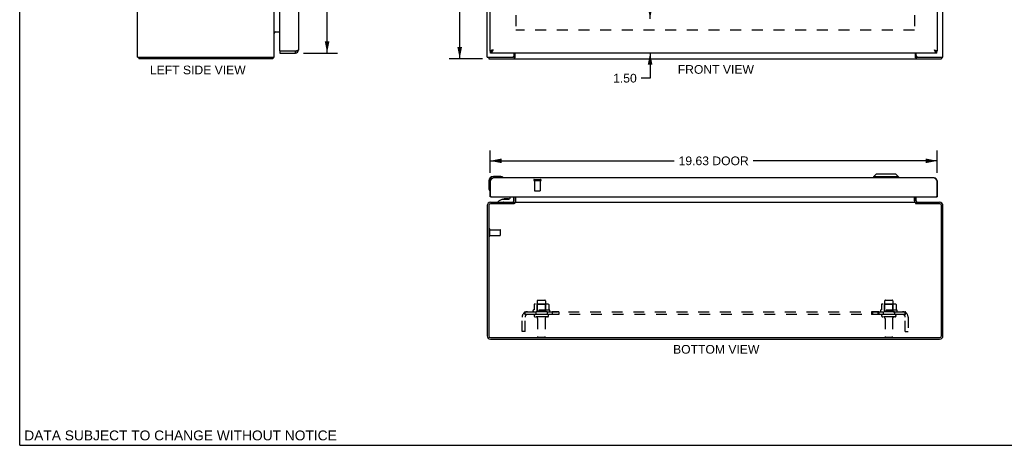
# Model space of a CAD drawing. Header units: inches. Extents: x 0 to 86.4, y 0 to 55.9.
# Tile 1 of 4: x 0 to 43.2, y 0 to 18.7. Entities that reach past the tile are written whole.
import ezdxf

# ---------------------------------------------------------------- set-up
doc = ezdxf.new("R2010")
doc.units = ezdxf.units.IN
doc.header["$LTSCALE"] = 4.754237
doc.header["$MEASUREMENT"] = 0
doc.linetypes.add('HIDDEN', pattern=[0.2, 0.1, -0.1])
doc.layers.get('0').update_dxf_attribs({"linetype": 'CONTINUOUS'})
for name, color, linetype in [('02___PRT_ALL_AXES', 7, 'CONTINUOUS'), ('DEFAULT_2', 8, 'HIDDEN'), ('DIMENSIONS', 7, 'CONTINUOUS')]:
    doc.layers.add(name, color=color, linetype=linetype)
doc.styles.get("Standard").update_dxf_attribs({"font": 'arial.ttf'})
doc.dimstyles.new('DIMSTYLE_1', dxfattribs={"dimtxt": 0.381356, "dimasz": 0.508475, "dimexe": 0.09, "dimexo": 0.07, "dimgap": 0.0375, "dimtad": 0, "dimtih": 1, "dimtoh": 1, "dimzin": 4, "dimdsep": 46, "dimtxsty": 'Standard', "dimblk": '_FILLED', "dimblk1": '_FILLED', "dimblk2": '_FILLED', "dimcen": 0.09, "dimazin": 1, "dimtfac": 1, "dimtofl": 0, "dimtmove": 0, "dimatfit": 3, "dimldrblk": '_FILLED', "dimfxl": 1, "dimtolj": 1, "dimtzin": 4, "dimarcsym": 0})

# ---------------------------------------------------------------- blocks, each defined once
blk = doc.blocks.new('_FILLED')
at = {"color": 0, "linetype": 'ByBlock'}
blk.add_solid([(0, 0), (-1, 0.2), (-1, -0.2)], dxfattribs=at)
blk = doc.blocks.new('*D2')
at = {"layer": 'DIMENSIONS', "color": 2, "linetype": 'Continuous'}
for p, q in [((20.313, 40.968), (18.856, 40.968)), ((19.314, 40.968), (19.314, 29.349)), ((19.314, 16.968), (19.314, 28.587)), ((20.313, 16.968), (18.856, 16.968))]:
    blk.add_line(p, q, dxfattribs=at)
at = {"layer": 'DIMENSIONS', "color": 2, "linetype": 'Continuous', "xscale": 0.5084745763, "yscale": 0.5084745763, "zscale": 0.5084745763}
for p, rotation in [((19.314, 40.968), 90), ((19.314, 16.968), 270)]:
    blk.add_blockref('_FILLED', p, dxfattribs=dict(at, rotation=rotation))
at = {"layer": 'DIMENSIONS', "color": 2, "linetype": 'Continuous', "insert": (19.314, 29.159), "char_height": 0.3814, "width": 1.33262, "attachment_point": 2, "line_spacing_factor": 0.9}
blk.add_mtext('24.00', dxfattribs=at)
blk = doc.blocks.new('*D4')
at = {"layer": 'DIMENSIONS', "color": 2, "linetype": 'Continuous'}
for p, q in [((12.459, 40.718), (13.951, 40.718)), ((13.493, 40.718), (13.493, 29.72)), ((13.493, 17.218), (13.493, 28.385)), ((12.459, 17.218), (13.951, 17.218))]:
    blk.add_line(p, q, dxfattribs=at)
at = {"layer": 'DIMENSIONS', "color": 2, "linetype": 'Continuous', "xscale": 0.5084745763, "yscale": 0.5084745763, "zscale": 0.5084745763}
for p, rotation in [((13.493, 40.718), 90), ((13.493, 17.218), 270)]:
    blk.add_blockref('_FILLED', p, dxfattribs=dict(at, rotation=rotation))
at = {"layer": 'DIMENSIONS', "color": 2, "linetype": 'Continuous', "insert": (13.493, 29.529), "char_height": 0.3814, "width": 1.59631, "attachment_point": 2, "line_spacing_factor": 0.9}
blk.add_mtext('23.50\\PDOOR', dxfattribs=at)
blk = doc.blocks.new('*D5')
at = {"layer": 'DIMENSIONS', "color": 2, "linetype": 'Continuous'}
for p, q in [((20.651, 11.959), (20.651, 12.944)), ((40.276, 11.959), (40.276, 12.944)), ((20.651, 12.486), (28.735, 12.486)), ((40.276, 12.486), (32.192, 12.486))]:
    blk.add_line(p, q, dxfattribs=at)
at = {"layer": 'DIMENSIONS', "color": 2, "linetype": 'Continuous', "xscale": 0.5084745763, "yscale": 0.5084745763, "zscale": 0.5084745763, "rotation": 180}
blk.add_blockref('_FILLED', (20.651, 12.486), dxfattribs=at)
at = {"layer": 'DIMENSIONS', "color": 2, "linetype": 'Continuous', "xscale": 0.5084745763, "yscale": 0.5084745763, "zscale": 0.5084745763}
blk.add_blockref('_FILLED', (40.276, 12.486), dxfattribs=at)
at = {"layer": 'DIMENSIONS', "color": 2, "linetype": 'Continuous', "insert": (30.463, 12.677), "char_height": 0.3814, "width": 3.07637, "attachment_point": 2, "line_spacing_factor": 0.9}
blk.add_mtext('19.63 DOOR', dxfattribs=at)
blk = doc.blocks.new('*D12')
at = {"layer": 'DIMENSIONS', "color": 2, "linetype": 'Continuous'}
for p, q in [((27.671, 18.718), (27.671, 19.735)), ((27.671, 17.218), (27.671, 16.114)), ((27.671, 16.114), (27.277, 16.114))]:
    blk.add_line(p, q, dxfattribs=at)
at = {"layer": 'DIMENSIONS', "color": 2, "linetype": 'Continuous', "xscale": 0.5084745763, "yscale": 0.5084745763, "zscale": 0.5084745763}
for p, rotation in [((27.671, 18.718), 270), ((27.671, 17.218), 90)]:
    blk.add_blockref('_FILLED', p, dxfattribs=dict(at, rotation=rotation))
at = {"layer": 'DIMENSIONS', "color": 2, "linetype": 'Continuous', "insert": (27.086, 16.305), "char_height": 0.3814, "width": 1.03632, "attachment_point": 3, "line_spacing_factor": 0.9}
blk.add_mtext('1.50', dxfattribs=at)

msp = doc.modelspace()

# ---------------------------------------------------------------- linework, layer by layer
at = {"color": 7, "linetype": 'Continuous'}
for p, q in [((0, 0), (0, 55.932)), ((11.413, 17.293), (11.428, 17.293)), ((11.413, 17.293), (11.413, 17.218)), ((12.103, 17.218), (12.103, 17.293)), ((20.651, 17.293), (20.664, 17.293)), ((20.664, 17.218), (20.664, 17.293)), ((40.276, 17.293), (40.263, 17.293)), ((40.263, 17.218), (40.263, 17.293)), ((5.228, 17.043), (5.228, 16.968)), ((11.102, 17.043), (11.102, 16.968)), ((11.124, 17.011), (11.102, 17.032)), ((20.589, 17.043), (20.589, 16.968)), ((21.698, 17.043), (21.641, 17.043)), ((21.698, 17.043), (21.698, 16.968)), ((39.411, 17.043), (39.354, 17.043)), ((39.354, 17.043), (39.354, 16.968)), ((40.463, 17.043), (40.463, 16.968)), ((21.08, 11.798), (20.791, 11.798)), ((21.118, 11.795), (21.08, 11.798)), ((21.216, 11.751), (21.216, 11.751)), ((37.592, 11.895), (37.474, 11.777)), ((38.576, 11.777), (37.474, 11.777)), ((37.474, 11.777), (37.474, 11.738)), ((38.458, 11.895), (37.592, 11.895)), ((38.458, 11.895), (38.576, 11.777)), ((38.576, 11.777), (38.576, 11.738)), ((20.591, 11.598), (20.591, 11.309)), ((20.591, 11.309), (20.594, 11.271)), ((20.651, 11.603), (20.664, 11.603)), ((40.276, 11.603), (40.263, 11.603)), ((20.636, 11.18), (20.637, 11.176)), ((20.637, 11.176), (20.637, 11.175)), ((20.679, 10.913), (20.651, 10.913)), ((21.195, 10.808), (21.024, 10.709)), ((21.195, 10.808), (21.477, 10.808)), ((21.359, 10.824), (21.289, 10.824)), ((21.429, 10.824), (21.359, 10.824)), ((21.509, 10.913), (21.509, 10.84)), ((21.694, 10.749), (21.694, 10.913)), ((21.776, 10.735), (21.776, 10.913)), ((39.276, 10.735), (39.276, 10.913)), ((40.248, 10.913), (40.276, 10.913)), ((21.024, 10.67), (21.024, 10.709)), ((21.024, 10.67), (21.615, 10.67)), ((21.23, 10.665), (21.229, 10.67)), ((21.488, 10.665), (21.489, 10.67)), ((21.701, 10.604), (21.701, 10.665)), ((21.722, 10.622), (21.701, 10.648)), ((39.33, 10.622), (39.351, 10.648)), ((39.351, 10.604), (39.351, 10.665)), ((0, 0), (86.441, 0))]:
    msp.add_line(p, q, dxfattribs=at)
at = {"color": 3, "linetype": 'Continuous'}
for p, q in [((5.165, 17.043), (5.165, 40.893)), ((11.165, 17.043), (11.165, 40.893)), ((20.526, 17.043), (20.526, 40.893)), ((40.276, 40.643), (40.276, 17.293)), ((40.526, 17.043), (40.526, 40.893)), ((12.238, 21.218), (12.238, 17.353)), ((20.651, 17.293), (20.651, 21.218)), ((11.413, 17.308), (11.413, 20.377)), ((11.176, 18.126), (11.174, 18.128)), ((11.181, 18.143), (11.413, 18.143)), ((12.103, 17.293), (11.428, 17.293)), ((12.12, 17.298), (12.103, 17.293)), ((20.786, 17.353), (20.77, 17.348)), ((5.165, 17.043), (11.165, 17.043)), ((11.102, 16.968), (5.228, 16.968)), ((11.413, 17.218), (12.103, 17.218)), ((20.526, 17.043), (21.641, 17.043)), ((20.589, 16.968), (40.463, 16.968)), ((40.263, 17.218), (20.664, 17.218)), ((21.701, 17.103), (21.701, 17.218)), ((21.728, 17.218), (21.728, 17.011)), ((39.324, 17.011), (39.324, 17.218)), ((39.351, 17.103), (39.351, 17.218)), ((39.411, 17.043), (40.526, 17.043)), ((40.141, 11.738), (20.786, 11.738)), ((20.651, 10.913), (20.651, 11.603)), ((20.664, 10.928), (20.664, 11.603)), ((40.263, 11.603), (40.263, 10.928)), ((40.276, 11.603), (40.276, 10.913)), ((20.679, 10.913), (40.248, 10.913)), ((21.701, 10.735), (21.701, 10.913)), ((21.778, 10.68), (21.778, 10.913)), ((39.274, 10.913), (39.274, 10.68)), ((39.351, 10.735), (39.351, 10.913)), ((20.526, 10.52), (20.526, 4.81)), ((20.589, 10.522), (20.589, 4.808)), ((21.698, 10.602), (20.669, 10.602)), ((20.671, 10.665), (21.701, 10.665)), ((21.713, 10.612), (21.709, 10.609)), ((21.728, 10.665), (21.728, 10.623)), ((21.728, 10.665), (39.324, 10.665)), ((39.289, 10.673), (39.292, 10.671)), ((39.324, 10.665), (39.324, 10.623)), ((39.351, 10.665), (40.381, 10.665)), ((40.383, 10.602), (39.354, 10.602)), ((40.463, 4.808), (40.463, 10.522)), ((40.526, 4.81), (40.526, 10.52)), ((20.669, 4.728), (40.383, 4.728)), ((20.671, 4.665), (40.381, 4.665))]:
    msp.add_line(p, q, dxfattribs=at)
for points in [[(11.171, 18.125), (11.17, 18.124), (11.169, 18.123), (11.168, 18.122), (11.167, 18.121), (11.167, 18.119), (11.166, 18.118), (11.166, 18.117), (11.165, 18.116), (11.165, 18.115)], [(11.181, 18.143), (11.181, 18.142), (11.181, 18.141), (11.181, 18.14), (11.181, 18.139), (11.181, 18.137), (11.18, 18.136), (11.18, 18.135), (11.179, 18.133), (11.178, 18.132), (11.177, 18.131), (11.176, 18.13), (11.175, 18.129), (11.174, 18.127), (11.171, 18.125)], [(11.181, 18.117), (11.181, 18.117), (11.181, 18.117), (11.181, 18.118), (11.181, 18.118), (11.181, 18.119), (11.181, 18.12), (11.18, 18.121), (11.179, 18.122), (11.179, 18.123), (11.178, 18.124), (11.177, 18.125), (11.176, 18.126)], [(12.238, 17.353), (12.238, 17.351), (12.237, 17.348), (12.236, 17.346), (12.234, 17.344), (12.232, 17.342), (12.23, 17.339), (12.226, 17.337), (12.223, 17.335), (12.219, 17.332), (12.214, 17.33), (12.21, 17.328), (12.204, 17.325), (12.199, 17.323), (12.193, 17.321), (12.187, 17.318), (12.18, 17.316), (12.173, 17.314), (12.166, 17.312), (12.159, 17.309), (12.151, 17.307), (12.144, 17.305), (12.136, 17.302), (12.128, 17.3), (12.12, 17.298)], [(20.77, 17.348), (20.762, 17.346), (20.754, 17.344), (20.746, 17.342), (20.738, 17.339), (20.73, 17.337), (20.723, 17.335), (20.716, 17.332), (20.709, 17.33), (20.703, 17.328), (20.696, 17.325), (20.69, 17.323), (20.685, 17.321), (20.68, 17.318), (20.675, 17.316), (20.67, 17.314), (20.666, 17.312), (20.663, 17.309), (20.66, 17.307), (20.657, 17.305), (20.655, 17.302), (20.653, 17.3), (20.652, 17.298), (20.651, 17.295), (20.651, 17.293)], [(20.664, 17.218), (20.669, 17.218), (20.673, 17.219), (20.678, 17.22), (20.683, 17.222), (20.687, 17.224), (20.692, 17.227), (20.697, 17.23), (20.701, 17.234), (20.706, 17.238), (20.711, 17.242), (20.715, 17.247), (20.72, 17.252), (20.725, 17.258), (20.73, 17.263), (20.734, 17.27), (20.739, 17.276), (20.744, 17.283), (20.748, 17.29), (20.753, 17.298), (20.758, 17.305), (20.762, 17.313), (20.767, 17.321), (20.772, 17.329), (20.776, 17.337), (20.781, 17.345), (20.786, 17.353)], [(40.141, 17.353), (40.157, 17.348), (40.165, 17.346), (40.173, 17.344), (40.181, 17.342), (40.189, 17.339), (40.196, 17.337), (40.204, 17.335), (40.211, 17.332), (40.218, 17.33), (40.224, 17.328), (40.23, 17.325), (40.236, 17.323), (40.242, 17.321), (40.247, 17.318), (40.252, 17.316), (40.256, 17.314), (40.26, 17.312), (40.264, 17.309), (40.267, 17.307), (40.27, 17.305), (40.272, 17.302), (40.274, 17.3), (40.275, 17.298), (40.276, 17.295), (40.276, 17.293)], [(40.141, 17.353), (40.146, 17.345), (40.15, 17.337), (40.155, 17.329), (40.16, 17.321), (40.164, 17.313), (40.169, 17.305), (40.174, 17.298), (40.178, 17.29), (40.183, 17.283), (40.188, 17.276), (40.192, 17.27), (40.197, 17.264), (40.202, 17.258), (40.207, 17.252), (40.211, 17.247), (40.216, 17.242), (40.221, 17.238), (40.225, 17.234), (40.23, 17.23), (40.235, 17.227), (40.239, 17.224), (40.244, 17.222), (40.249, 17.22), (40.253, 17.219), (40.258, 17.218), (40.263, 17.218)], [(11.113, 16.986), (11.113, 16.984), (11.112, 16.982), (11.111, 16.98), (11.111, 16.979), (11.11, 16.977), (11.11, 16.976), (11.109, 16.974), (11.109, 16.973), (11.108, 16.972), (11.107, 16.971), (11.107, 16.97), (11.106, 16.97), (11.105, 16.969), (11.105, 16.969), (11.104, 16.968), (11.103, 16.968), (11.102, 16.968)], [(11.124, 17.011), (11.123, 17.01), (11.122, 17.009), (11.121, 17.007), (11.12, 17.006), (11.119, 17.004), (11.118, 17.002), (11.117, 17), (11.116, 16.998), (11.116, 16.995), (11.115, 16.993), (11.114, 16.991), (11.113, 16.986)], [(21.717, 16.991), (21.716, 16.989), (21.715, 16.986), (21.714, 16.984), (21.713, 16.982), (21.712, 16.98), (21.711, 16.979), (21.71, 16.977), (21.709, 16.976), (21.708, 16.974), (21.707, 16.973), (21.706, 16.972), (21.705, 16.971), (21.704, 16.97), (21.703, 16.97), (21.702, 16.969), (21.701, 16.969), (21.7, 16.968), (21.699, 16.968), (21.698, 16.968)], [(21.728, 17.011), (21.727, 17.01), (21.726, 17.009), (21.725, 17.007), (21.724, 17.006), (21.723, 17.004), (21.722, 17.002), (21.721, 17), (21.72, 16.998), (21.719, 16.995), (21.717, 16.991)], [(39.324, 17.011), (39.325, 17.01), (39.326, 17.009), (39.327, 17.007), (39.328, 17.006), (39.329, 17.004), (39.33, 17.002), (39.331, 17), (39.332, 16.998), (39.333, 16.995)], [(39.333, 16.995), (39.335, 16.991), (39.336, 16.989), (39.337, 16.986), (39.338, 16.984), (39.339, 16.982), (39.339, 16.98), (39.34, 16.979), (39.341, 16.977), (39.342, 16.976), (39.343, 16.974), (39.344, 16.973), (39.346, 16.972), (39.347, 16.971), (39.348, 16.97), (39.349, 16.97), (39.35, 16.969), (39.351, 16.969), (39.352, 16.968), (39.353, 16.968), (39.354, 16.968)], [(20.664, 11.603), (20.669, 11.611), (20.673, 11.619), (20.678, 11.627), (20.683, 11.635), (20.687, 11.643), (20.692, 11.651), (20.697, 11.658), (20.701, 11.666), (20.706, 11.673), (20.711, 11.68), (20.715, 11.686), (20.72, 11.692), (20.725, 11.698), (20.73, 11.704), (20.734, 11.709), (20.739, 11.714), (20.744, 11.718), (20.748, 11.722), (20.753, 11.726), (20.758, 11.729), (20.762, 11.732), (20.767, 11.734), (20.772, 11.736), (20.776, 11.737), (20.781, 11.738), (20.786, 11.738)], [(40.141, 11.738), (40.146, 11.738), (40.15, 11.737), (40.155, 11.736), (40.16, 11.734), (40.164, 11.732), (40.169, 11.729), (40.174, 11.726), (40.178, 11.722), (40.183, 11.718), (40.188, 11.714), (40.192, 11.709), (40.197, 11.704), (40.202, 11.698), (40.207, 11.692), (40.211, 11.686), (40.216, 11.68), (40.221, 11.673), (40.225, 11.666), (40.23, 11.658), (40.235, 11.651), (40.239, 11.643), (40.244, 11.635), (40.249, 11.627), (40.253, 11.619), (40.258, 11.611), (40.263, 11.603)], [(21.675, 10.68), (21.675, 10.68), (21.675, 10.681), (21.676, 10.681), (21.676, 10.681), (21.677, 10.68), (21.678, 10.68), (21.679, 10.679), (21.68, 10.678), (21.681, 10.678), (21.683, 10.677), (21.684, 10.675), (21.686, 10.673)], [(21.686, 10.673), (21.688, 10.672), (21.689, 10.671), (21.691, 10.67), (21.692, 10.669), (21.694, 10.668), (21.695, 10.667), (21.696, 10.666), (21.698, 10.666), (21.699, 10.665), (21.7, 10.665), (21.701, 10.665)], [(21.709, 10.609), (21.708, 10.609), (21.707, 10.608), (21.706, 10.607), (21.705, 10.607), (21.704, 10.606), (21.703, 10.606), (21.702, 10.605), (21.701, 10.604), (21.7, 10.603), (21.699, 10.603), (21.698, 10.602)], [(21.728, 10.623), (21.727, 10.622), (21.726, 10.621), (21.725, 10.62), (21.724, 10.619), (21.723, 10.618), (21.722, 10.617), (21.721, 10.617), (21.72, 10.616), (21.719, 10.615), (21.718, 10.615), (21.717, 10.614), (21.716, 10.613), (21.715, 10.613), (21.714, 10.612), (21.713, 10.612)], [(21.762, 10.673), (21.76, 10.671), (21.759, 10.67), (21.758, 10.669), (21.757, 10.668), (21.756, 10.667), (21.755, 10.666), (21.754, 10.666), (21.753, 10.665), (21.752, 10.665), (21.751, 10.665), (21.75, 10.665)], [(21.778, 10.68), (21.777, 10.68), (21.776, 10.681), (21.775, 10.681), (21.774, 10.681), (21.773, 10.68), (21.772, 10.68), (21.77, 10.68), (21.769, 10.679), (21.768, 10.678), (21.767, 10.677), (21.766, 10.676), (21.765, 10.675), (21.763, 10.674), (21.762, 10.673)], [(39.274, 10.68), (39.275, 10.68), (39.276, 10.681), (39.277, 10.681), (39.278, 10.681), (39.279, 10.68), (39.28, 10.68), (39.281, 10.68), (39.283, 10.679), (39.284, 10.678), (39.285, 10.677), (39.286, 10.676), (39.287, 10.675), (39.288, 10.674), (39.289, 10.673)], [(39.292, 10.671), (39.293, 10.67), (39.294, 10.669), (39.295, 10.668), (39.296, 10.667), (39.297, 10.666), (39.298, 10.666), (39.299, 10.665), (39.3, 10.665), (39.301, 10.665), (39.302, 10.665)], [(39.324, 10.623), (39.325, 10.622), (39.326, 10.621), (39.327, 10.62), (39.328, 10.619), (39.329, 10.618), (39.33, 10.617), (39.331, 10.617), (39.332, 10.616), (39.333, 10.615), (39.334, 10.615), (39.335, 10.614), (39.336, 10.613), (39.337, 10.613), (39.338, 10.612), (39.339, 10.612)], [(39.339, 10.612), (39.342, 10.609), (39.343, 10.609), (39.344, 10.608), (39.346, 10.607), (39.347, 10.607), (39.348, 10.606), (39.349, 10.606), (39.35, 10.605), (39.351, 10.604), (39.352, 10.603), (39.353, 10.603), (39.354, 10.602)], [(39.368, 10.675), (39.365, 10.673), (39.364, 10.672), (39.363, 10.671), (39.361, 10.67), (39.36, 10.669), (39.358, 10.668), (39.357, 10.667), (39.355, 10.666), (39.354, 10.666), (39.353, 10.665), (39.352, 10.665), (39.351, 10.665)], [(39.377, 10.68), (39.377, 10.68), (39.376, 10.681), (39.376, 10.681), (39.375, 10.681), (39.375, 10.68), (39.374, 10.68), (39.373, 10.679), (39.372, 10.678), (39.37, 10.678), (39.369, 10.677), (39.368, 10.675)]]:
    msp.add_lwpolyline(points, dxfattribs=at)
at = {"color": 7, "linetype": 'Continuous'}
for points in [[(20.664, 17.293), (20.669, 17.293), (20.673, 17.293), (20.678, 17.294), (20.683, 17.295), (20.687, 17.296), (20.692, 17.297), (20.697, 17.298), (20.701, 17.3), (20.706, 17.302), (20.711, 17.304), (20.715, 17.306), (20.72, 17.308), (20.725, 17.311), (20.73, 17.313), (20.734, 17.316), (20.739, 17.319)], [(20.739, 17.319), (20.744, 17.322), (20.748, 17.325), (20.753, 17.328), (20.758, 17.332), (20.762, 17.335), (20.767, 17.339), (20.772, 17.342), (20.776, 17.346), (20.781, 17.349), (20.786, 17.353)], [(20.786, 17.353), (20.781, 17.35), (20.776, 17.347), (20.772, 17.344), (20.767, 17.341), (20.763, 17.338), (20.759, 17.335), (20.755, 17.332), (20.751, 17.329), (20.747, 17.326), (20.743, 17.323), (20.74, 17.32), (20.74, 17.319)], [(40.141, 17.353), (40.146, 17.35), (40.15, 17.347), (40.155, 17.344), (40.159, 17.341), (40.164, 17.338), (40.168, 17.335), (40.172, 17.332), (40.176, 17.329), (40.18, 17.326), (40.183, 17.323), (40.187, 17.32), (40.187, 17.319)], [(40.141, 17.353), (40.146, 17.349), (40.15, 17.346), (40.155, 17.342), (40.16, 17.339), (40.164, 17.335), (40.169, 17.332), (40.174, 17.328), (40.178, 17.325), (40.183, 17.322)], [(40.183, 17.322), (40.188, 17.319), (40.192, 17.316), (40.197, 17.313), (40.202, 17.311), (40.207, 17.308), (40.211, 17.306), (40.216, 17.304), (40.221, 17.302), (40.225, 17.3), (40.23, 17.298), (40.235, 17.297), (40.239, 17.296), (40.244, 17.295), (40.249, 17.294), (40.253, 17.293), (40.258, 17.293), (40.263, 17.293)], [(21.71, 17.054), (21.709, 17.051), (21.708, 17.05), (21.707, 17.049), (21.706, 17.047), (21.705, 17.046), (21.704, 17.045), (21.703, 17.045), (21.702, 17.044), (21.701, 17.044), (21.7, 17.043), (21.699, 17.043), (21.698, 17.043)], [(21.728, 17.064), (21.727, 17.064), (21.726, 17.064), (21.724, 17.064), (21.723, 17.064), (21.722, 17.064), (21.721, 17.063), (21.72, 17.063), (21.719, 17.063), (21.718, 17.062), (21.717, 17.061), (21.716, 17.06), (21.715, 17.059), (21.714, 17.058), (21.713, 17.057), (21.712, 17.056), (21.711, 17.055), (21.71, 17.054)], [(39.324, 17.064), (39.325, 17.064), (39.326, 17.064), (39.327, 17.064), (39.328, 17.064), (39.329, 17.064), (39.33, 17.063), (39.331, 17.063), (39.333, 17.063), (39.334, 17.062), (39.335, 17.061), (39.336, 17.06), (39.337, 17.059), (39.338, 17.058), (39.339, 17.057), (39.339, 17.056), (39.34, 17.055), (39.341, 17.054), (39.343, 17.051)], [(39.343, 17.051), (39.344, 17.05), (39.345, 17.049), (39.346, 17.047), (39.347, 17.046), (39.348, 17.045), (39.349, 17.045), (39.35, 17.044), (39.351, 17.044), (39.352, 17.043), (39.353, 17.043), (39.354, 17.043)], [(21.216, 11.751), (21.214, 11.752), (21.213, 11.752), (21.209, 11.753)], [(20.637, 11.175), (20.638, 11.173), (20.638, 11.173)], [(21.722, 10.622), (21.72, 10.621), (21.719, 10.619), (21.718, 10.618), (21.717, 10.616), (21.716, 10.614), (21.715, 10.613)], [(39.33, 10.622), (39.331, 10.621), (39.332, 10.619), (39.334, 10.618), (39.335, 10.616), (39.336, 10.614), (39.337, 10.613)]]:
    msp.add_lwpolyline(points, dxfattribs=at)
at = {"color": 3, "linetype": 'Continuous'}
for centre, radius, start, end in [((11.235, 18.073), 0.07, 90, 180), ((11.428, 17.308), 0.015, 180, 270), ((12.103, 17.353), 0.135, 270, 360), ((11.02, 17.113), 0.145, 315.3986, 331.1263), ((21.641, 17.103), 0.06, 270, 360), ((39.411, 17.103), 0.06, 180, 270), ((20.786, 11.603), 0.135, 90, 180), ((40.141, 11.603), 0.135, 0, 90), ((20.679, 10.928), 0.015, 180, 270), ((40.248, 10.928), 0.015, 270, 360), ((20.671, 10.52), 0.145, 90, 180), ((20.669, 10.522), 0.08, 90, 180), ((21.631, 10.735), 0.07, 275.5414, 360), ((39.421, 10.735), 0.07, 180, 264.4586), ((40.381, 10.52), 0.145, 0, 90), ((40.383, 10.522), 0.08, 0, 90), ((20.671, 4.81), 0.145, 180, 270), ((20.669, 4.808), 0.08, 180, 270), ((40.381, 4.81), 0.145, 270, 360), ((40.383, 4.808), 0.08, 270, 360)]:
    msp.add_arc(centre, radius, start, end, dxfattribs=at)
at = {"color": 7, "linetype": 'Continuous'}
for centre, radius, start, end in [((12.103, 17.353), 0.06, 270, 301.8259), ((20.791, 11.598), 0.2, 90, 180), ((21.08, 11.548), 0.25, 59.1101, 90), ((21.201, 11.753), 0.015, 270, 353.6204), ((21.201, 11.75), 0.015, 6.3796, 59.1101), ((20.841, 11.309), 0.25, 180, 210.8899), ((20.639, 11.188), 0.015, 210.8899, 263.6204), ((20.636, 11.188), 0.015, 276.3796, 360), ((21.289, 10.734), 0.09, 90, 124.9249), ((21.429, 10.734), 0.09, 55.2472, 90), ((21.477, 10.84), 0.0317, 270, 360), ((21.615, 10.749), 0.0787, 270, 360), ((21.631, 10.735), 0.145, 308.7549, 311.9882), ((21.631, 10.735), 0.145, 334.6036, 360), ((39.421, 10.735), 0.145, 180, 205.3965), ((39.421, 10.735), 0.145, 228.0118, 231.2451)]:
    msp.add_arc(centre, radius, start, end, dxfattribs=at)
at = {"layer": '02___PRT_ALL_AXES', "color": 8, "linetype": 'HIDDEN'}
for p, q in [((22.602, 11.62), (22.602, 11.173)), ((22.602, 11.62), (22.85, 11.62)), ((22.85, 11.62), (22.85, 11.173)), ((20.644, 9.216), (20.644, 9.464)), ((20.644, 9.464), (21.091, 9.464)), ((20.644, 9.216), (21.091, 9.216)), ((22.718, 6.335), (22.718, 5.74)), ((23.084, 6.335), (23.084, 5.74)), ((37.968, 6.335), (37.968, 5.74)), ((38.334, 6.335), (38.334, 5.74)), ((23.257, 5.935), (22.545, 5.935)), ((22.567, 5.865), (22.651, 5.865)), ((22.651, 5.865), (22.651, 5.74)), ((23.151, 5.865), (22.651, 5.865)), ((23.151, 5.74), (22.651, 5.74)), ((23.151, 5.865), (23.151, 5.74)), ((23.151, 5.865), (23.235, 5.865)), ((23.379, 5.865), (23.379, 5.74)), ((23.66, 5.865), (23.379, 5.865)), ((23.66, 5.74), (23.379, 5.74)), ((23.66, 5.865), (23.66, 5.74)), ((37.711, 5.865), (37.392, 5.865)), ((37.392, 5.865), (37.392, 5.74)), ((37.711, 5.74), (37.392, 5.74)), ((37.43, 5.865), (37.43, 5.74)), ((37.673, 5.865), (37.673, 5.74)), ((37.711, 5.865), (37.711, 5.74)), ((38.507, 5.935), (37.795, 5.935)), ((37.817, 5.865), (37.901, 5.865)), ((38.401, 5.865), (37.901, 5.865)), ((37.901, 5.865), (37.901, 5.74)), ((38.401, 5.74), (37.901, 5.74)), ((38.401, 5.865), (38.485, 5.865)), ((38.401, 5.865), (38.401, 5.74)), ((22.735, 5.571), (22.735, 4.77)), ((23.067, 5.571), (23.067, 4.77)), ((37.985, 5.571), (37.985, 4.77)), ((38.317, 5.571), (38.317, 4.77))]:
    msp.add_line(p, q, dxfattribs=at)
at = {"layer": '02___PRT_ALL_AXES', "color": 7, "linetype": 'Continuous'}
msp.add_arc((20.791, 11.598), 0.2, 166.9743, 170.9576, dxfattribs=at)
at = {"layer": '02___PRT_ALL_AXES', "color": 8, "linetype": 'HIDDEN'}
for centre, radius, start, end in [((22.567, 5.903), 0.0384, 124.4497, 270), ((22.901, 5.335), 0.698, 117.6814, 120.6631), ((22.901, 5.335), 0.698, 59.3369, 62.3186), ((23.235, 5.903), 0.0384, 270, 55.5503), ((37.817, 5.903), 0.0384, 124.4497, 270), ((38.151, 5.335), 0.698, 117.6814, 120.6631), ((38.151, 5.335), 0.698, 59.3369, 62.3186), ((38.485, 5.903), 0.0384, 270, 55.5503)]:
    msp.add_arc(centre, radius, start, end, dxfattribs=at)
at = {"layer": 'DEFAULT_2', "color": 8, "linetype": 'HIDDEN'}
for p, q in [((21.776, 39.793), (21.776, 18.143)), ((39.276, 39.793), (39.276, 18.143)), ((39.274, 18.218), (21.778, 18.218)), ((22.584, 11.663), (22.868, 11.663)), ((22.584, 11.62), (22.868, 11.62)), ((22.612, 11.163), (22.84, 11.163)), ((20.601, 9.198), (20.601, 9.482)), ((20.644, 9.198), (20.644, 9.482)), ((21.101, 9.226), (21.101, 9.454)), ((22.582, 6.18), (22.582, 5.961)), ((23.157, 6.201), (22.645, 6.201)), ((22.717, 6.181), (22.697, 6.201)), ((22.717, 5.885), (22.717, 6.181)), ((23.084, 6.181), (22.717, 6.181)), ((22.748, 6.365), (23.054, 6.365)), ((23.084, 6.181), (23.104, 6.201)), ((23.084, 5.885), (23.084, 6.181)), ((23.22, 6.18), (23.22, 5.961)), ((37.832, 6.18), (37.832, 5.961)), ((38.407, 6.201), (37.895, 6.201)), ((37.967, 6.181), (37.947, 6.201)), ((38.334, 6.181), (37.967, 6.181)), ((37.967, 5.885), (37.967, 6.181)), ((37.998, 6.365), (38.304, 6.365)), ((38.334, 6.181), (38.354, 6.201)), ((38.334, 5.885), (38.334, 6.181)), ((38.47, 6.18), (38.47, 5.961)), ((22.057, 4.99), (22.057, 5.628)), ((22.144, 5.811), (22.223, 5.714)), ((22.182, 5.74), (22.182, 5.865)), ((22.182, 5.865), (38.87, 5.865)), ((38.87, 5.74), (22.182, 5.74)), ((22.182, 4.99), (22.182, 5.628)), ((22.185, 5.785), (22.185, 5.787)), ((22.185, 5.784), (22.185, 5.785)), ((22.186, 5.783), (22.185, 5.784)), ((22.186, 5.781), (22.186, 5.783)), ((22.186, 5.78), (22.186, 5.781)), ((22.187, 5.778), (22.186, 5.78)), ((22.187, 5.777), (22.187, 5.778)), ((22.188, 5.776), (22.187, 5.777)), ((22.188, 5.774), (22.188, 5.776)), ((22.189, 5.773), (22.188, 5.774)), ((22.189, 5.771), (22.189, 5.773)), ((22.19, 5.77), (22.189, 5.771)), ((22.19, 5.768), (22.19, 5.77)), ((22.191, 5.767), (22.19, 5.768)), ((22.191, 5.765), (22.191, 5.767)), ((22.192, 5.763), (22.191, 5.765)), ((22.192, 5.762), (22.192, 5.763)), ((22.193, 5.76), (22.192, 5.762)), ((22.21, 5.722), (22.205, 5.727)), ((23.165, 5.634), (22.636, 5.634)), ((22.717, 5.885), (22.697, 5.865)), ((23.084, 5.885), (22.717, 5.885)), ((23.084, 5.885), (23.104, 5.865)), ((38.415, 5.634), (37.886, 5.634)), ((37.967, 5.885), (37.947, 5.865)), ((38.334, 5.885), (37.967, 5.885)), ((38.334, 5.885), (38.354, 5.865)), ((38.908, 5.811), (38.829, 5.714)), ((38.849, 5.739), (38.85, 5.74)), ((38.853, 5.748), (38.853, 5.747)), ((38.855, 5.752), (38.854, 5.75)), ((38.856, 5.753), (38.855, 5.752)), ((38.857, 5.756), (38.856, 5.755)), ((38.856, 5.755), (38.856, 5.753)), ((38.858, 5.758), (38.857, 5.756)), ((38.862, 5.769), (38.861, 5.767)), ((38.861, 5.767), (38.861, 5.765)), ((38.863, 5.772), (38.862, 5.77)), ((38.862, 5.77), (38.862, 5.769)), ((38.864, 5.773), (38.863, 5.772)), ((38.865, 5.778), (38.864, 5.776)), ((38.864, 5.776), (38.864, 5.775)), ((38.864, 5.775), (38.864, 5.773)), ((38.866, 5.781), (38.865, 5.779)), ((38.865, 5.779), (38.865, 5.778)), ((38.867, 5.784), (38.866, 5.782)), ((38.866, 5.782), (38.866, 5.781)), ((38.868, 5.789), (38.867, 5.787)), ((38.867, 5.787), (38.867, 5.786)), ((38.867, 5.786), (38.867, 5.785)), ((38.867, 5.785), (38.867, 5.784)), ((38.869, 5.792), (38.868, 5.791)), ((38.868, 5.791), (38.868, 5.79)), ((38.868, 5.79), (38.868, 5.789)), ((38.87, 5.74), (38.87, 5.865)), ((38.87, 4.99), (38.87, 5.628)), ((38.995, 5.628), (38.995, 4.99)), ((22.182, 4.99), (22.057, 4.99)), ((38.87, 4.99), (38.995, 4.99)), ((22.765, 4.74), (23.037, 4.74)), ((38.015, 4.74), (38.287, 4.74))]:
    msp.add_line(p, q, dxfattribs=at)
for points in [[(22.588, 6.189), (22.586, 6.188), (22.585, 6.187), (22.584, 6.186), (22.583, 6.184), (22.582, 6.183), (22.582, 6.181), (22.582, 6.18)], [(23.214, 6.189), (23.215, 6.188), (23.217, 6.187), (23.218, 6.186), (23.219, 6.184), (23.219, 6.183), (23.22, 6.181), (23.22, 6.18)], [(37.838, 6.189), (37.836, 6.188), (37.835, 6.187), (37.834, 6.186), (37.833, 6.184), (37.832, 6.183), (37.832, 6.181), (37.832, 6.18)], [(38.464, 6.189), (38.465, 6.188), (38.467, 6.187), (38.468, 6.186), (38.469, 6.184), (38.469, 6.183), (38.47, 6.181), (38.47, 6.18)], [(22.144, 5.811), (22.145, 5.812), (22.147, 5.814), (22.149, 5.816), (22.15, 5.819), (22.152, 5.821), (22.154, 5.824), (22.155, 5.827), (22.157, 5.83), (22.158, 5.833), (22.159, 5.837), (22.161, 5.84), (22.162, 5.843), (22.163, 5.846), (22.165, 5.849), (22.166, 5.851), (22.167, 5.854), (22.169, 5.856), (22.171, 5.858), (22.172, 5.86), (22.174, 5.862), (22.175, 5.863), (22.177, 5.864), (22.178, 5.864), (22.18, 5.865), (22.181, 5.865), (22.182, 5.865)], [(22.182, 5.799), (22.182, 5.8), (22.182, 5.8), (22.182, 5.8), (22.182, 5.8), (22.182, 5.799), (22.182, 5.799), (22.182, 5.799), (22.182, 5.799), (22.182, 5.798), (22.182, 5.798), (22.182, 5.798), (22.182, 5.797), (22.182, 5.797), (22.182, 5.796)], [(22.185, 5.787), (22.184, 5.788), (22.184, 5.788), (22.184, 5.789), (22.184, 5.79), (22.184, 5.79), (22.183, 5.791), (22.183, 5.792), (22.183, 5.792), (22.183, 5.793), (22.183, 5.793), (22.183, 5.794), (22.183, 5.795), (22.183, 5.795), (22.183, 5.796), (22.182, 5.796), (22.182, 5.797), (22.182, 5.797), (22.182, 5.798), (22.182, 5.798), (22.182, 5.798), (22.182, 5.799), (22.182, 5.799), (22.182, 5.799)], [(22.205, 5.727), (22.203, 5.728), (22.201, 5.73), (22.199, 5.731), (22.197, 5.733), (22.195, 5.734), (22.193, 5.736), (22.191, 5.737), (22.189, 5.738), (22.188, 5.739), (22.186, 5.739), (22.185, 5.74), (22.183, 5.74), (22.182, 5.74)], [(22.205, 5.736), (22.205, 5.736), (22.205, 5.736), (22.205, 5.736), (22.205, 5.736), (22.205, 5.736), (22.205, 5.736), (22.205, 5.737), (22.204, 5.737), (22.204, 5.737), (22.204, 5.738), (22.204, 5.738), (22.203, 5.739), (22.203, 5.739), (22.203, 5.74), (22.203, 5.74), (22.202, 5.741), (22.202, 5.741), (22.202, 5.742), (22.201, 5.742), (22.201, 5.743), (22.201, 5.744), (22.2, 5.744), (22.2, 5.745), (22.2, 5.745), (22.199, 5.746), (22.199, 5.747), (22.199, 5.748), (22.198, 5.748), (22.198, 5.749), (22.198, 5.75), (22.197, 5.75), (22.197, 5.751), (22.197, 5.752), (22.196, 5.753), (22.196, 5.753), (22.196, 5.754), (22.195, 5.755), (22.195, 5.756), (22.195, 5.757), (22.194, 5.758), (22.194, 5.758), (22.193, 5.759), (22.193, 5.76)], [(22.202, 5.74), (22.203, 5.739), (22.203, 5.739), (22.203, 5.738), (22.204, 5.738), (22.204, 5.738), (22.204, 5.737), (22.204, 5.737), (22.204, 5.737), (22.205, 5.737), (22.205, 5.736), (22.205, 5.736), (22.205, 5.736)], [(22.223, 5.714), (22.222, 5.714), (22.222, 5.714), (22.221, 5.714), (22.221, 5.714), (22.22, 5.714), (22.219, 5.714), (22.218, 5.715), (22.217, 5.715), (22.216, 5.716), (22.215, 5.717), (22.214, 5.718), (22.212, 5.719), (22.211, 5.721), (22.21, 5.722)], [(22.582, 5.961), (22.582, 5.96), (22.582, 5.959), (22.581, 5.958), (22.581, 5.957), (22.581, 5.956), (22.58, 5.956), (22.58, 5.955), (22.58, 5.955), (22.579, 5.955), (22.579, 5.954), (22.579, 5.954), (22.578, 5.954), (22.578, 5.953), (22.578, 5.953), (22.577, 5.953), (22.577, 5.953), (22.577, 5.953), (22.577, 5.953)], [(23.225, 5.953), (23.225, 5.953), (23.225, 5.953), (23.224, 5.953), (23.224, 5.953), (23.224, 5.953), (23.223, 5.954), (23.223, 5.954), (23.223, 5.954), (23.222, 5.955), (23.222, 5.955), (23.222, 5.955), (23.221, 5.956), (23.221, 5.956), (23.221, 5.957), (23.22, 5.958), (23.22, 5.959), (23.22, 5.96), (23.22, 5.961)], [(37.832, 5.961), (37.832, 5.96), (37.832, 5.959), (37.831, 5.958), (37.831, 5.957), (37.831, 5.956), (37.83, 5.956), (37.83, 5.955), (37.83, 5.955), (37.829, 5.955), (37.829, 5.954), (37.829, 5.954), (37.828, 5.954), (37.828, 5.953), (37.828, 5.953), (37.827, 5.953), (37.827, 5.953), (37.827, 5.953), (37.827, 5.953)], [(38.475, 5.953), (38.475, 5.953), (38.475, 5.953), (38.474, 5.953), (38.474, 5.953), (38.474, 5.953), (38.473, 5.954), (38.473, 5.954), (38.473, 5.954), (38.472, 5.955), (38.472, 5.955), (38.472, 5.955), (38.471, 5.956), (38.471, 5.956), (38.471, 5.957), (38.47, 5.958), (38.47, 5.959), (38.47, 5.96), (38.47, 5.961)], [(38.829, 5.714), (38.829, 5.714), (38.83, 5.714), (38.83, 5.714), (38.831, 5.714), (38.832, 5.714), (38.833, 5.714), (38.834, 5.715), (38.834, 5.715), (38.836, 5.716), (38.837, 5.717), (38.838, 5.718), (38.839, 5.719), (38.841, 5.721), (38.842, 5.722), (38.845, 5.725)], [(38.845, 5.725), (38.847, 5.727), (38.849, 5.728), (38.851, 5.73), (38.853, 5.731), (38.855, 5.733), (38.857, 5.734), (38.859, 5.736), (38.86, 5.737), (38.862, 5.738), (38.864, 5.739), (38.866, 5.739), (38.867, 5.74), (38.868, 5.74), (38.87, 5.74)], [(38.853, 5.747), (38.852, 5.746), (38.852, 5.745), (38.852, 5.744), (38.851, 5.744), (38.851, 5.743), (38.851, 5.743), (38.85, 5.742), (38.85, 5.742), (38.85, 5.741), (38.849, 5.741), (38.849, 5.74), (38.849, 5.74), (38.849, 5.739), (38.848, 5.739), (38.848, 5.738), (38.848, 5.738), (38.848, 5.738), (38.847, 5.737), (38.847, 5.737), (38.847, 5.737), (38.847, 5.736), (38.847, 5.736), (38.847, 5.736)], [(38.847, 5.736), (38.847, 5.736), (38.847, 5.736), (38.847, 5.736), (38.847, 5.736), (38.847, 5.736), (38.847, 5.736), (38.847, 5.736), (38.847, 5.737), (38.847, 5.737), (38.848, 5.737), (38.848, 5.738), (38.848, 5.738), (38.848, 5.738), (38.849, 5.739), (38.849, 5.739), (38.849, 5.739)], [(38.854, 5.75), (38.854, 5.749), (38.853, 5.748)], [(38.861, 5.765), (38.86, 5.764), (38.86, 5.763), (38.859, 5.762), (38.859, 5.761), (38.859, 5.76), (38.858, 5.759), (38.858, 5.759), (38.858, 5.758)], [(38.87, 5.8), (38.87, 5.8), (38.87, 5.8), (38.87, 5.799), (38.87, 5.799), (38.87, 5.799), (38.87, 5.799), (38.87, 5.798), (38.87, 5.798), (38.869, 5.797), (38.869, 5.797), (38.869, 5.797), (38.869, 5.796), (38.869, 5.796), (38.869, 5.795), (38.869, 5.795), (38.869, 5.794), (38.869, 5.794), (38.869, 5.793), (38.869, 5.793), (38.869, 5.792)], [(38.908, 5.811), (38.906, 5.812), (38.905, 5.814), (38.903, 5.816), (38.901, 5.819), (38.9, 5.821), (38.898, 5.824), (38.897, 5.827), (38.895, 5.83), (38.894, 5.833), (38.892, 5.837), (38.891, 5.84), (38.89, 5.843), (38.888, 5.846), (38.887, 5.849), (38.886, 5.851), (38.884, 5.854), (38.883, 5.856), (38.881, 5.858), (38.88, 5.86), (38.878, 5.862), (38.876, 5.863), (38.875, 5.864), (38.873, 5.864), (38.872, 5.865), (38.871, 5.865), (38.87, 5.865)], [(38.87, 5.797), (38.87, 5.797), (38.87, 5.797), (38.87, 5.798), (38.87, 5.798), (38.87, 5.799), (38.87, 5.799), (38.87, 5.799), (38.87, 5.799), (38.87, 5.8), (38.87, 5.8), (38.87, 5.8)]]:
    msp.add_lwpolyline(points, dxfattribs=at)
for centre, radius, start, end in [((22.584, 11.641), 0.0215, 90, 270), ((22.868, 11.641), 0.0215, 270, 90), ((22.612, 11.173), 0.01, 180, 270), ((22.84, 11.173), 0.01, 270, 360), ((20.622, 9.482), 0.0215, 360, 180), ((20.622, 9.198), 0.0215, 180, 0), ((21.091, 9.454), 0.01, 360, 90), ((21.091, 9.226), 0.01, 270, 0), ((22.645, 6.06), 0.141, 90, 113.95), ((22.748, 6.335), 0.03, 90, 180), ((23.054, 6.335), 0.03, 0, 90), ((23.157, 6.06), 0.141, 66.05, 90), ((37.895, 6.06), 0.141, 90, 113.95), ((37.998, 6.335), 0.03, 90, 180), ((38.304, 6.335), 0.03, 0, 90), ((38.407, 6.06), 0.141, 66.05, 90), ((22.294, 5.628), 0.237, 90, 180), ((22.294, 5.628), 0.112, 90, 180), ((22.636, 5.687), 0.053, 90, 270), ((22.672, 5.571), 0.0625, 0, 90), ((23.129, 5.571), 0.0625, 90, 180), ((23.165, 5.687), 0.053, 270, 90), ((37.886, 5.687), 0.053, 90, 270), ((37.922, 5.571), 0.0625, 0, 90), ((38.379, 5.571), 0.0625, 90, 180), ((38.415, 5.687), 0.053, 270, 90), ((38.758, 5.628), 0.237, 0, 90), ((38.758, 5.628), 0.112, 0, 90), ((22.765, 4.77), 0.03, 180, 270), ((23.037, 4.77), 0.03, 270, 360), ((38.015, 4.77), 0.03, 180, 270), ((38.287, 4.77), 0.03, 270, 360)]:
    msp.add_arc(centre, radius, start, end, dxfattribs=at)

# ---------------------------------------------------------------- texts
at = {"layer": 'DIMENSIONS', "color": 2, "linetype": 'Continuous', "attachment_point": 2, "line_spacing_factor": 0.9}
for s, insert, char_height, width in [('LEFT SIDE VIEW', (7.819, 16.666), 0.38136, 4.1935), ('FRONT VIEW', (30.558, 16.689), 0.3814, 3.33722), ('BOTTOM VIEW', (30.575, 4.403), 0.38136, 3.77954), ('DATA SUBJECT TO CHANGE WITHOUT NOTICE', (7.06, 0.65), 0.4322, 13.69233)]:
    msp.add_mtext(s, dxfattribs=dict(at, insert=insert, char_height=char_height, width=width))

# ---------------------------------------------------------------- dimensions: what is measured, and where the dimension line sits
at = {"layer": 'DIMENSIONS', "color": 2, "linetype": 'Continuous'}
dim = msp.add_linear_dim(base=(13.493, 17.218), p1=(12.389, 40.718), p2=(12.389, 17.218), angle=270, text='<>\\PDOOR', dimstyle='DIMSTYLE_1', dxfattribs=at)
dim.commit()
dim.dimension.update_dxf_attribs({"geometry": '*D4', "text_midpoint": (13.493, 29.053), "dimtype": 160})
for base, p1, p2, picture, middle in [((19.314, 16.968), (20.383, 40.968), (20.383, 16.968), '*D2', (19.309, 28.966)), ((27.671, 17.218), (22.151, 18.718), (40.263, 17.218), '*D12', (26.585, 16.112))]:
    dim = msp.add_linear_dim(base=base, p1=p1, p2=p2, angle=270, dimstyle='DIMSTYLE_1', dxfattribs=at)
    dim.commit()
    dim.dimension.update_dxf_attribs({"geometry": picture, "text_midpoint": middle, "dimtype": 160})
dim = msp.add_linear_dim(base=(40.27588743, 12.485940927), p1=(20.650887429, 11.888820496), p2=(40.27588743, 11.888820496), text='<> DOOR', dimstyle='DIMSTYLE_1', dxfattribs=at)
dim.commit()
dim.dimension.update_dxf_attribs({"geometry": '*D5', "text_midpoint": (30.463387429, 12.485940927), "dimtype": 160})

doc.saveas('drawing.dxf')
